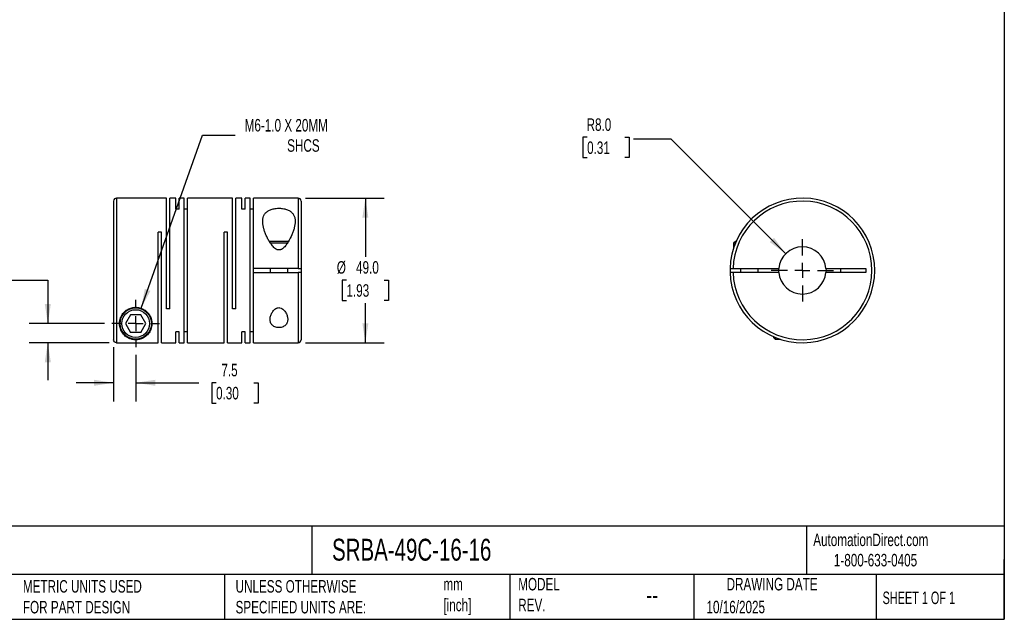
# Model space of a CAD drawing. Header units: millimetres. Extents: x 13 to 546, y 13 to 419.
# Tile 2 of 3: x 213 to 546, y 13 to 216. Entities that reach past the tile are written whole.
import ezdxf

# ---------------------------------------------------------------- set-up
doc = ezdxf.new("R2010")
doc.units = ezdxf.units.MM
doc.header["$LTSCALE"] = 2
doc.linetypes.add('SLD-Center', pattern=[19.05, 15.24, -1.27, 1.27, -1.27])
doc.linetypes.add('SLD-Solid', pattern=[0])
doc.layers.add('CENTER', color=40, linetype='SLD-Center')
doc.layers.add('DIMENSIONS', color=140, linetype='SLD-Solid', lineweight=25)
doc.layers.add('TEXT', color=140, linetype='SLD-Solid', lineweight=25)
doc.styles.add('SLDTEXTSTYLE0', font='TXT', dxfattribs={"width": 0.7})
doc.styles.add('SLDTEXTSTYLE1', font='TXT', dxfattribs={"width": 0.65})
doc.dimstyles.new('SLDDIMSTYLE0', dxfattribs={"dimtxt": 4.316016, "dimasz": 6.604, "dimexe": 0, "dimexo": 0.0625, "dimgap": 1.079004, "dimtad": 0, "dimtih": 1, "dimtoh": 1, "dimdec": 1, "dimrnd": 1e-09, "dimzin": 12, "dimdsep": 46, "dimtxsty": 'SLDTEXTSTYLE0', "dimsah": 1, "dimcen": 0, "dimadec": 0, "dimazin": 3, "dimtfac": 1, "dimtdec": 1, "dimtofl": 0, "dimtmove": 0, "dimatfit": 3, "dimfxl": 0, "dimfrac": 2, "dimtolj": 1, "dimtzin": 12, "dimarcsym": 0})
doc.dimstyles.new('SLDDIMSTYLE1', dxfattribs={"dimtxt": 4.316016, "dimasz": 6.604, "dimexe": 0, "dimexo": 0.0625, "dimgap": 1.079004, "dimtad": 0, "dimtih": 1, "dimtoh": 1, "dimdec": 1, "dimrnd": 1e-09, "dimzin": 12, "dimdsep": 46, "dimtxsty": 'SLDTEXTSTYLE0', "dimsah": 1, "dimcen": 0.09, "dimadec": 0, "dimazin": 3, "dimtfac": 1, "dimtdec": 1, "dimtmove": 0, "dimatfit": 0, "dimfxl": 0, "dimfrac": 2, "dimtolj": 1, "dimtzin": 12, "dimarcsym": 0})
doc.dimstyles.new('SLDDIMSTYLE2', dxfattribs={"dimtxt": 4.316016, "dimasz": 6.604, "dimexe": 0, "dimexo": 0.0625, "dimgap": 1.079004, "dimtad": 0, "dimtih": 1, "dimtoh": 1, "dimdec": 1, "dimrnd": 1e-09, "dimzin": 4, "dimdsep": 46, "dimtxsty": 'SLDTEXTSTYLE0', "dimsah": 1, "dimcen": 0.09, "dimadec": 0, "dimazin": 1, "dimtfac": 1, "dimtdec": 1, "dimtofl": 0, "dimtmove": 0, "dimatfit": 3, "dimfxl": 0, "dimfrac": 2, "dimtolj": 1, "dimtzin": 12, "dimarcsym": 0})
doc.dimstyles.new('SLDDIMSTYLE3', dxfattribs={"dimtxt": 4.316016, "dimasz": 6.604, "dimexe": 0, "dimexo": 0.0625, "dimgap": 1.079004, "dimtad": 0, "dimtih": 1, "dimtoh": 1, "dimdec": 1, "dimrnd": 1e-09, "dimzin": 4, "dimdsep": 46, "dimtxsty": 'SLDTEXTSTYLE0', "dimsah": 1, "dimcen": 0, "dimadec": 0, "dimazin": 1, "dimtfac": 1, "dimtdec": 1, "dimtofl": 0, "dimtmove": 0, "dimatfit": 3, "dimfxl": 0, "dimfrac": 2, "dimtolj": 1, "dimtzin": 12, "dimarcsym": 0})

# ---------------------------------------------------------------- blocks, each defined once
blk = doc.blocks.new('_D')
at = {"layer": 'DIMENSIONS'}
for p, q in [((253.76, 118.11), (274.54, 176.78)), ((274.54, 176.78), (285.65, 176.78))]:
    blk.add_line(p, q, dxfattribs=at)
blk.add_solid([(253.76, 118.11), (256.92, 124), (255.01, 124.68)], dxfattribs=at)
at = {"layer": 'DIMENSIONS', "attachment_point": 1, "style": 'SLDTEXTSTYLE0'}
for s, insert, char_height in [('M6-1.0 X 20MM', (288.82, 182.24), 4.2333), ('SHCS', (303.21, 175.38), 4.233)]:
    blk.add_mtext(s, dxfattribs=dict(at, insert=insert, char_height=char_height))
blk = doc.blocks.new('_D_1')
at = {"layer": 'DIMENSIONS'}
for p, q in [((244.43, 104.9), (244.43, 86.51)), ((251.93, 102.35), (251.93, 86.51)), ((244.43, 92.86), (231.73, 92.86)), ((251.93, 92.86), (273.28, 92.86)), ((279.13, 92.86), (277.68, 92.86)), ((277.68, 92.86), (277.68, 86)), ((291.96, 92.86), (293.41, 92.86)), ((293.41, 92.86), (293.41, 86)), ((277.68, 86), (279.13, 86)), ((293.41, 86), (291.96, 86))]:
    blk.add_line(p, q, dxfattribs=at)
for points in [[(244.43, 92.86), (237.82, 93.87), (237.82, 91.84)], [(251.93, 92.86), (258.53, 91.84), (258.53, 93.87)]]:
    blk.add_solid(points, dxfattribs=at)
at = {"layer": 'DIMENSIONS', "char_height": 4.233, "attachment_point": 1, "style": 'SLDTEXTSTYLE0'}
for s, insert in [('7.5', (280.93, 99.28)), ('0.30', (279.13, 91.46))]:
    blk.add_mtext(s, dxfattribs=dict(at, insert=insert))
blk = doc.blocks.new('_D_2')
at = {"layer": 'DIMENSIONS'}
for p, q in [((188.84, 127.65), (187.39, 127.65)), ((187.39, 127.65), (187.39, 120.79)), ((201.67, 127.65), (203.12, 127.65)), ((203.12, 127.65), (203.12, 120.79)), ((209.45, 127.65), (222.15, 127.65)), ((222.15, 127.65), (222.15, 112.93)), ((187.39, 120.79), (188.84, 120.79)), ((203.12, 120.79), (201.67, 120.79)), ((241.35, 112.93), (215.8, 112.93)), ((242.89, 106.44), (215.8, 106.44)), ((222.15, 106.44), (222.15, 93.74))]:
    blk.add_line(p, q, dxfattribs=at)
for points in [[(222.15, 112.93), (223.17, 119.53), (221.13, 119.53)], [(222.15, 106.44), (221.13, 99.83), (223.17, 99.83)]]:
    blk.add_solid(points, dxfattribs=at)
at = {"layer": 'DIMENSIONS', "char_height": 4.233, "attachment_point": 1, "style": 'SLDTEXTSTYLE0'}
for s, insert in [('6.5', (190.64, 134.07)), ('0.26', (188.84, 126.25))]:
    blk.add_mtext(s, dxfattribs=dict(at, insert=insert))
blk = doc.blocks.new('_D_3')
at = {"layer": 'DIMENSIONS'}
for p, q in [((309.47, 155.43), (336.05, 155.43)), ((329.7, 155.43), (329.7, 135.48)), ((323.29, 127.65), (321.84, 127.65)), ((321.84, 127.65), (321.84, 120.79)), ((336.12, 127.65), (337.57, 127.65)), ((337.57, 127.65), (337.57, 120.79)), ((321.84, 120.79), (323.29, 120.79)), ((337.57, 120.79), (336.12, 120.79)), ((329.7, 106.43), (329.7, 119.82)), ((309.47, 106.43), (336.05, 106.43))]:
    blk.add_line(p, q, dxfattribs=at)
for points in [[(329.7, 155.43), (328.69, 148.82), (330.72, 148.82)], [(329.7, 106.43), (330.72, 113.03), (328.69, 113.03)]]:
    blk.add_solid(points, dxfattribs=at)
at = {"layer": 'DIMENSIONS', "char_height": 4.233, "attachment_point": 1, "style": 'SLDTEXTSTYLE0'}
for s, insert in [('%%c', (320.03, 134.07)), ('49.0', (326.55, 134.07)), ('1.93', (323.29, 126.25))]:
    blk.add_mtext(s, dxfattribs=dict(at, insert=insert))
blk = doc.blocks.new('SW_CENTERMARKSYMBOL_0')
at = {"layer": 'CENTER', "color": 0}
for p, q in [((0, 5.08), (0, 8.04)), ((-5.08, 0), (-8.04, 0)), ((0, 0), (-2.54, 0)), ((0, 0), (0, 2.54)), ((0, 0), (0, -2.54)), ((0, 0), (2.54, 0)), ((5.08, 0), (8.04, 0)), ((0, -5.08), (0, -8.04))]:
    blk.add_line(p, q, dxfattribs=at)
blk = doc.blocks.new('_D_4')
at = {"layer": 'DIMENSIONS'}
for p, q in [((404.79, 176.04), (403.34, 176.04)), ((403.34, 176.04), (403.34, 169.18)), ((417.62, 176.04), (419.07, 176.04)), ((419.07, 176.04), (419.07, 169.18)), ((433.22, 175.43), (420.52, 175.43)), ((472.06, 136.59), (433.22, 175.43)), ((403.34, 169.18), (404.79, 169.18)), ((419.07, 169.18), (417.62, 169.18))]:
    blk.add_line(p, q, dxfattribs=at)
blk.add_solid([(472.06, 136.59), (468.11, 141.97), (466.67, 140.54)], dxfattribs=at)
at = {"layer": 'DIMENSIONS', "char_height": 4.233, "attachment_point": 1, "style": 'SLDTEXTSTYLE0'}
for s, insert in [('R8.0', (404.62, 182.46)), ('0.31', (404.79, 174.63))]:
    blk.add_mtext(s, dxfattribs=dict(at, insert=insert))
blk = doc.blocks.new('SW_CENTERMARKSYMBOL_1')
at = {"layer": 'CENTER', "color": 0}
for p, q in [((0, 5.08), (0, 10.54)), ((-5.08, 0), (-10.54, 0)), ((0, 0), (-2.54, 0)), ((0, 0), (0, 2.54)), ((0, 0), (0, -2.54)), ((0, 0), (2.54, 0)), ((5.08, 0), (10.54, 0)), ((0, -5.08), (0, -10.54))]:
    blk.add_line(p, q, dxfattribs=at)

msp = doc.modelspace()

# ---------------------------------------------------------------- linework, layer by layer
for p, q in [((244.43, 154.43), (244.43, 107.44)), ((262.38, 155.43), (245.43, 155.43)), ((245.43, 155.43), (245.43, 106.44)), ((262.38, 117.93), (262.38, 155.43)), ((265.53, 155.43), (263.48, 155.43)), ((263.48, 117.93), (263.48, 155.43)), ((265.53, 151.69), (265.53, 155.43)), ((268.38, 155.43), (266.63, 155.43)), ((266.63, 151.69), (266.63, 155.43)), ((268.38, 106.43), (268.38, 155.43)), ((284.73, 155.43), (269.48, 155.43)), ((269.48, 106.43), (269.48, 155.43)), ((284.73, 117.93), (284.73, 155.43)), ((287.88, 155.43), (285.83, 155.43)), ((285.83, 117.93), (285.83, 155.43)), ((287.88, 151.69), (287.88, 155.43)), ((290.73, 155.43), (288.98, 155.43)), ((288.98, 151.69), (288.98, 155.43)), ((290.73, 106.43), (290.73, 155.43)), ((306.93, 155.43), (291.83, 155.43)), ((291.83, 131.58), (291.83, 155.43)), ((306.93, 155.43), (306.93, 131.58)), ((307.93, 154.43), (307.93, 131.58)), ((266.63, 151.69), (265.53, 151.69)), ((269.48, 151.69), (268.38, 151.69)), ((288.98, 151.69), (287.88, 151.69)), ((291.83, 151.69), (290.73, 151.69)), ((260.63, 143.93), (259.53, 143.93)), ((259.53, 106.44), (259.53, 143.93)), ((260.63, 106.43), (260.63, 143.93)), ((282.98, 143.93), (281.88, 143.93)), ((281.88, 106.43), (281.88, 143.93)), ((282.98, 106.43), (282.98, 143.93)), ((303.65, 140.73), (297.21, 140.73)), ((303.28, 140.13), (297.57, 140.13)), ((455.02, 140.73), (454.42, 140.13)), ((454.42, 140.13), (454.42, 138.5)), ((455.01, 140.13), (454.42, 140.13)), ((455.26, 140.73), (455.02, 140.73)), ((306.93, 131.58), (291.83, 131.58)), ((291.83, 130.28), (291.83, 131.58)), ((291.83, 106.43), (291.83, 130.28)), ((291.83, 130.28), (306.93, 130.28)), ((297.43, 131.58), (297.43, 130.28)), ((303.43, 130.28), (303.43, 131.58)), ((306.93, 130.28), (306.93, 106.43)), ((307.93, 131.58), (307.93, 130.28)), ((307.93, 130.28), (307.93, 107.43)), ((454.23, 131.58), (469.74, 131.58)), ((469.74, 130.28), (454.23, 130.28)), ((456.72, 131.58), (456.72, 130.28)), ((462.72, 130.28), (462.72, 131.58)), ((469.72, 130.93), (469.74, 131.58)), ((469.74, 130.28), (469.72, 130.93)), ((485.69, 131.58), (499.22, 131.58)), ((499.22, 130.28), (485.69, 130.28)), ((490.72, 130.28), (490.72, 131.58)), ((499.22, 131.58), (499.22, 130.28)), ((263.48, 117.93), (262.38, 117.93)), ((285.83, 117.93), (284.73, 117.93)), ((250.19, 115.93), (248.46, 112.93)), ((253.66, 115.93), (250.19, 115.93)), ((255.39, 112.93), (253.66, 115.93)), ((248.46, 112.93), (250.19, 109.93)), ((253.66, 109.93), (255.39, 112.93)), ((266.63, 110.16), (265.53, 110.16)), ((265.53, 106.43), (265.53, 110.16)), ((266.63, 106.43), (266.63, 110.16)), ((269.48, 110.16), (268.38, 110.16)), ((288.98, 110.16), (287.88, 110.16)), ((287.88, 106.43), (287.88, 110.16)), ((288.98, 106.43), (288.98, 110.16)), ((291.83, 110.16), (290.73, 110.16)), ((253.66, 109.93), (250.19, 109.93)), ((467.92, 108.47), (467.92, 108.23)), ((467.92, 108.23), (468.52, 107.63)), ((468.52, 108.22), (468.52, 107.63)), ((468.52, 107.63), (470.14, 107.63)), ((245.43, 106.44), (259.53, 106.44)), ((260.63, 106.43), (265.53, 106.43)), ((266.63, 106.43), (268.38, 106.43)), ((269.48, 106.43), (281.88, 106.43)), ((282.98, 106.43), (287.88, 106.43)), ((288.98, 106.43), (290.73, 106.43)), ((291.83, 106.43), (306.93, 106.43))]:
    msp.add_line(p, q)
at = {"flags": 128}
msp.add_lwpolyline([(485.69, 131.58), (485.72, 130.93), (485.69, 130.28)], dxfattribs=at)
for radius in [5.3, 4.7]:
    msp.add_circle((251.93, 112.93), radius)
for centre, radius, start, end in [((245.43, 154.43), 1, 90, 180), ((306.93, 154.43), 1, 0, 90), ((477.72, 130.93), 24.5, 181.5203, 178.4797), ((477.72, 130.93), 23.5, 181.585, 178.415), ((477.72, 130.93), 8, 4.6604, 175.3396), ((477.72, 130.93), 24.5, 178.4797, 181.5203), ((477.72, 130.93), 8, 184.6604, 355.3396), ((306.93, 107.43), 1, 270, 0)]:
    msp.add_arc(centre, radius, start, end)
for points, knots in [([(305.93, 147.55), (305.93, 147.91), (305.9, 148.25), (305.77, 148.92), (305.66, 149.24), (305.38, 149.84), (305.2, 150.12), (304.73, 150.64), (304.45, 150.88), (303.96, 151.18), (303.79, 151.28), (303.42, 151.45), (303.22, 151.53), (302.81, 151.67), (302.6, 151.73), (302.15, 151.84), (301.92, 151.88), (301.22, 151.98), (300.73, 152.01), (300.01, 151.99), (299.77, 151.98), (299.29, 151.93), (299.05, 151.9), (298.6, 151.81), (298.38, 151.76), (297.95, 151.64), (297.74, 151.57), (297.15, 151.34), (296.81, 151.15), (296.35, 150.82), (296.21, 150.71), (295.95, 150.46), (295.84, 150.33), (295.63, 150.06), (295.53, 149.92), (295.37, 149.63), (295.3, 149.48), (295.11, 149.02), (295.03, 148.69), (294.93, 148.02), (294.92, 147.66), (294.96, 146.59), (295.09, 145.84), (295.41, 144.69), (295.54, 144.3), (295.82, 143.52), (295.98, 143.13), (296.33, 142.34), (296.52, 141.95), (296.93, 141.17), (297.16, 140.78), (297.65, 140.01), (297.92, 139.63), (298.36, 139.1), (298.51, 138.92), (298.85, 138.59), (299.03, 138.43), (299.32, 138.22), (299.42, 138.16), (299.64, 138.04), (299.75, 137.99), (300.09, 137.87), (300.34, 137.84), (300.7, 137.88), (300.82, 137.9), (301.06, 137.97), (301.17, 138.02), (301.49, 138.19), (301.69, 138.33), (302.23, 138.78), (302.54, 139.14), (303.11, 139.88), (303.37, 140.27), (304.08, 141.43), (304.47, 142.21), (304.98, 143.38), (305.13, 143.78), (305.4, 144.56), (305.52, 144.95), (305.81, 146.09), (305.93, 146.83), (305.93, 147.55)], [0, 0, 0, 0, 0.03125, 0.03125, 0.0625, 0.0625, 0.09375, 0.09375, 0.125, 0.125, 0.140625, 0.140625, 0.15625, 0.15625, 0.171875, 0.171875, 0.1875, 0.1875, 0.21875, 0.21875, 0.234375, 0.234375, 0.25, 0.25, 0.265625, 0.265625, 0.28125, 0.28125, 0.3125, 0.3125, 0.328125, 0.328125, 0.34375, 0.34375, 0.359375, 0.359375, 0.375, 0.375, 0.40625, 0.40625, 0.4375, 0.4375, 0.5, 0.5, 0.53125, 0.53125, 0.5625, 0.5625, 0.59375, 0.59375, 0.625, 0.625, 0.65625, 0.65625, 0.671875, 0.671875, 0.6875, 0.6875, 0.695313, 0.695313, 0.703125, 0.703125, 0.71875, 0.71875, 0.726563, 0.726563, 0.734375, 0.734375, 0.75, 0.75, 0.78125, 0.78125, 0.8125, 0.8125, 0.875, 0.875, 0.90625, 0.90625, 0.9375, 0.9375, 1, 1, 1, 1]), ([(306.93, 131.58), (307.06, 131.58), (307.19, 131.58), (307.43, 131.58), (307.54, 131.58), (307.82, 131.58), (307.93, 131.58), (307.93, 131.58)], [0, 0, 0, 0, 0.25, 0.25, 0.5, 0.5, 1, 1, 1, 1]), ([(307.93, 130.28), (307.93, 130.28), (307.9, 130.28), (307.8, 130.28), (307.72, 130.28), (307.45, 130.28), (307.19, 130.28), (306.93, 130.28)], [0, 0, 0, 0, 0.25, 0.25, 0.5, 0.5, 1, 1, 1, 1]), ([(453.23, 131.58), (453.23, 131.58), (453.25, 131.58), (453.35, 131.58), (453.43, 131.58), (453.7, 131.58), (453.96, 131.58), (454.23, 131.58)], [0, 0, 0, 0, 0.25, 0.25, 0.5, 0.5, 1, 1, 1, 1]), ([(454.23, 130.28), (454.09, 130.28), (453.96, 130.28), (453.72, 130.28), (453.61, 130.28), (453.33, 130.28), (453.23, 130.28), (453.23, 130.28)], [0, 0, 0, 0, 0.25, 0.25, 0.5, 0.5, 1, 1, 1, 1]), ([(246.43, 112.93), (246.43, 112.6), (246.45, 112.28), (246.56, 111.68), (246.64, 111.39), (246.83, 110.84), (246.95, 110.58), (247.22, 110.07), (247.37, 109.84), (247.87, 109.17), (248.26, 108.78), (248.97, 108.28), (249.22, 108.13), (249.64, 107.92), (249.79, 107.86), (250.1, 107.74), (250.27, 107.68), (250.63, 107.58), (250.83, 107.53), (251.15, 107.48), (251.26, 107.47), (251.49, 107.44), (251.61, 107.44), (251.97, 107.42), (252.22, 107.43), (252.68, 107.48), (252.9, 107.51), (253.29, 107.6), (253.47, 107.65), (253.81, 107.76), (253.96, 107.82), (254.41, 108.01), (254.68, 108.16), (255.17, 108.48), (255.4, 108.66), (255.82, 109.03), (256.01, 109.23), (256.54, 109.88), (256.83, 110.37), (257.26, 111.46), (257.39, 112.05), (257.43, 113.02), (257.42, 113.36), (257.32, 114.04), (257.24, 114.39), (256.99, 115.09), (256.83, 115.45), (256.41, 116.14), (256.15, 116.47), (255.7, 116.94), (255.53, 117.08), (255.18, 117.37), (255, 117.5), (254.6, 117.74), (254.4, 117.85), (253.97, 118.04), (253.74, 118.12), (253.29, 118.26), (253.05, 118.32), (252.58, 118.4), (252.33, 118.42), (251.6, 118.44), (251.12, 118.39), (250.18, 118.16), (249.74, 118), (249.12, 117.67), (248.92, 117.54), (248.55, 117.28), (248.38, 117.14), (247.9, 116.7), (247.61, 116.37), (247.15, 115.69), (246.97, 115.35), (246.68, 114.64), (246.58, 114.29), (246.45, 113.6), (246.43, 113.26), (246.43, 112.93)], [0, 0, 0, 0, 0.03125, 0.03125, 0.0625, 0.0625, 0.09375, 0.09375, 0.125, 0.125, 0.1875, 0.1875, 0.21875, 0.21875, 0.234375, 0.234375, 0.25, 0.25, 0.265625, 0.265625, 0.273437, 0.273437, 0.28125, 0.28125, 0.296875, 0.296875, 0.3125, 0.3125, 0.328125, 0.328125, 0.34375, 0.34375, 0.375, 0.375, 0.40625, 0.40625, 0.4375, 0.4375, 0.5, 0.5, 0.5625, 0.5625, 0.59375, 0.59375, 0.625, 0.625, 0.65625, 0.65625, 0.6875, 0.6875, 0.703125, 0.703125, 0.71875, 0.71875, 0.734375, 0.734375, 0.75, 0.75, 0.765625, 0.765625, 0.78125, 0.78125, 0.8125, 0.8125, 0.84375, 0.84375, 0.859375, 0.859375, 0.875, 0.875, 0.90625, 0.90625, 0.9375, 0.9375, 0.96875, 0.96875, 1, 1, 1, 1]), ([(303.43, 114.31), (303.43, 114.49), (303.41, 114.68), (303.36, 115.05), (303.32, 115.24), (303.16, 115.8), (303.01, 116.18), (302.7, 116.72), (302.58, 116.91), (302.32, 117.26), (302.18, 117.42), (301.85, 117.74), (301.67, 117.89), (301.26, 118.13), (301.03, 118.22), (300.66, 118.3), (300.54, 118.31), (300.29, 118.31), (300.16, 118.29), (299.92, 118.24), (299.8, 118.2), (299.58, 118.11), (299.47, 118.05), (299.16, 117.87), (298.98, 117.72), (298.66, 117.41), (298.51, 117.24), (298.25, 116.89), (298.14, 116.7), (297.94, 116.34), (297.85, 116.15), (297.7, 115.78), (297.63, 115.59), (297.53, 115.21), (297.49, 115.02), (297.41, 114.47), (297.41, 114.1), (297.54, 113.4), (297.66, 113.06), (297.97, 112.61), (298.09, 112.46), (298.38, 112.2), (298.55, 112.08), (298.92, 111.87), (299.13, 111.78), (299.58, 111.64), (299.82, 111.6), (300.32, 111.55), (300.57, 111.55), (301.07, 111.6), (301.3, 111.65), (301.75, 111.79), (301.95, 111.88), (302.32, 112.09), (302.49, 112.21), (302.78, 112.48), (302.9, 112.62), (303.1, 112.93), (303.18, 113.09), (303.37, 113.59), (303.43, 113.94), (303.43, 114.31)], [0, 0, 0, 0, 0.03125, 0.03125, 0.0625, 0.0625, 0.125, 0.125, 0.15625, 0.15625, 0.1875, 0.1875, 0.21875, 0.21875, 0.25, 0.25, 0.265625, 0.265625, 0.28125, 0.28125, 0.296875, 0.296875, 0.3125, 0.3125, 0.34375, 0.34375, 0.375, 0.375, 0.40625, 0.40625, 0.4375, 0.4375, 0.46875, 0.46875, 0.5, 0.5, 0.5625, 0.5625, 0.625, 0.625, 0.65625, 0.65625, 0.6875, 0.6875, 0.71875, 0.71875, 0.75, 0.75, 0.78125, 0.78125, 0.8125, 0.8125, 0.84375, 0.84375, 0.875, 0.875, 0.90625, 0.90625, 0.9375, 0.9375, 1, 1, 1, 1]), ([(245.43, 106.44), (245.29, 106.44), (245.16, 106.46), (244.92, 106.56), (244.81, 106.64), (244.53, 106.91), (244.43, 107.17), (244.43, 107.44)], [0, 0, 0, 0, 0.25, 0.25, 0.5, 0.5, 1, 1, 1, 1])]:
    msp.add_open_spline(points, degree=3, knots=knots)
at = {"layer": 'TEXT'}
for p, q in [((546.1, 419.1), (546.1, 12.7)), ((546.1, 44.25), (12.7, 44.25)), ((311.52, 44.25), (311.52, 27.94)), ((479.15, 44.25), (479.15, 27.94)), ((546.1, 12.7), (546.1, 33.02)), ((546.1, 27.94), (12.7, 27.94)), ((282, 27.94), (282, 12.7)), ((378.6, 27.94), (378.6, 12.7)), ((440.93, 27.94), (440.93, 12.7)), ((502.7, 27.94), (502.7, 12.7)), ((12.7, 12.7), (546.1, 12.7))]:
    msp.add_line(p, q, dxfattribs=at)

# ---------------------------------------------------------------- block references
at = {"layer": 'CENTER'}
for name, p in [('SW_CENTERMARKSYMBOL_1', (477.72, 130.93)), ('SW_CENTERMARKSYMBOL_0', (251.93, 112.93))]:
    msp.add_blockref(name, p, dxfattribs=at)

# ---------------------------------------------------------------- texts
at = {"layer": 'TEXT'}
for s, insert, char_height, attachment_point, style in [('SRBA-49C-16-16', (318.42, 40), 7.4083, 1, 'SLDTEXTSTYLE0'), ('AutomationDirect.com', (481.39, 41.75), 4.2333, 1, 'SLDTEXTSTYLE0'), ('1-800-633-0405', (488.38, 34.87), 4.2333, 1, 'SLDTEXTSTYLE0'), ('MODEL ^JREV.', (381.47, 26.73), 4.2333, 1, 'SLDTEXTSTYLE0'), ('DRAWING DATE', (467.45, 26.73), 4.2333, 2, 'SLDTEXTSTYLE0'), ('METRIC UNITS USED ^JFOR PART DESIGN', (213.71, 25.99), 4.2333, 1, 'SLDTEXTSTYLE0'), ('UNLESS OTHERWISE ^JSPECIFIED UNITS ARE:', (285.74, 25.99), 4.2333, 1, 'SLDTEXTSTYLE0'), ('mm^J[inch]', (356.13, 26.72), 4.233, 1, 'SLDTEXTSTYLE0'), ('--', (424.86, 24.15), 6.35, 1, 'SLDTEXTSTYLE0'), ('SHEET 1 OF 1', (504.88, 22.1), 4.2333, 1, 'SLDTEXTSTYLE1'), ('10/16/2025', (445.23, 18.98), 4.233, 1, 'SLDTEXTSTYLE0')]:
    msp.add_mtext(s, dxfattribs=dict(at, insert=insert, char_height=char_height, attachment_point=attachment_point, style=style))

# ---------------------------------------------------------------- dimensions: what is measured, and where the dimension line sits
at = {"layer": 'DIMENSIONS'}
dim = msp.add_diameter_dim_2p(p1=(250.09, 107.74), p2=(253.76, 118.11), text='M6-1.0 X 20MM\\PSHCS', dimstyle='SLDDIMSTYLE0', override={"dimpost": '<>'}, dxfattribs=at)
dim.commit()
dim.dimension.update_dxf_attribs({"geometry": '_D', "text_midpoint": (311.16, 176.78), "dimtype": 163})
dim = msp.add_radius_dim(center=(477.72, 130.93), mpoint=(472.06, 136.59), dimstyle='SLDDIMSTYLE3', dxfattribs=at)
dim.commit()
dim.dimension.update_dxf_attribs({"geometry": '_D_4', "text_midpoint": (411.21, 175.43), "dimtype": 164})
dim = msp.add_linear_dim(base=(329.7, 106.43), p1=(306.93, 155.43), p2=(306.93, 106.43), angle=90, text='%%c<>', dimstyle='SLDDIMSTYLE2', dxfattribs=at)
dim.commit()
dim.dimension.update_dxf_attribs({"geometry": '_D_3', "text_midpoint": (329.7, 127.65), "dimtype": 160})
dim = msp.add_linear_dim(base=(222.15, 112.93), p1=(245.43, 106.44), p2=(243.89, 112.93), angle=90, dimstyle='SLDDIMSTYLE1', dxfattribs=at)
dim.commit()
dim.dimension.update_dxf_attribs({"geometry": '_D_2', "text_midpoint": (222.15, 127.65), "dimtype": 160})
dim = msp.add_linear_dim(base=(251.93, 92.86), p1=(244.43, 107.44), p2=(251.93, 104.89), dimstyle='SLDDIMSTYLE1', dxfattribs=at)
dim.commit()
dim.dimension.update_dxf_attribs({"geometry": '_D_1', "text_midpoint": (285.55, 92.86), "dimtype": 160})

doc.saveas('drawing.dxf')
